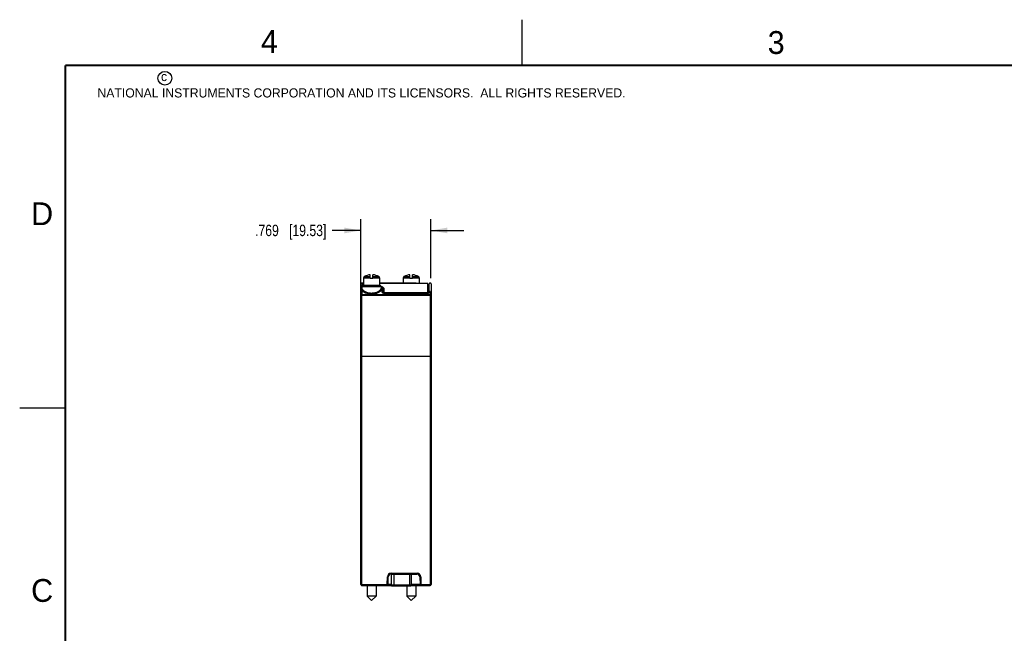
# Model space of a CAD drawing. Header units: inches. Extents: x 0 to 22, y 0 to 17.
# Tile 3 of 12: x 0 to 10.8, y 10.3 to 17. Entities that reach past the tile are written whole.
import ezdxf

# ---------------------------------------------------------------- set-up
doc = ezdxf.new("R2010")
doc.units = ezdxf.units.IN
doc.header["$LTSCALE"] = 1.21
doc.header["$MEASUREMENT"] = 0
doc.layers.get('0').update_dxf_attribs({"linetype": 'CONTINUOUS'})
doc.layers.add('DIMENSIONS', color=7, linetype='CONTINUOUS')
doc.styles.get("Standard").update_dxf_attribs({"font": 'txt', "width": 0.8})
doc.styles.add('TEXTSTYLE_2', font='txt')
doc.dimstyles.new('DIMSTYLE_1', dxfattribs={"dimtxt": 0.125, "dimasz": 0.18, "dimexe": 0.18, "dimexo": 0.0625, "dimgap": 0.09, "dimtad": 0, "dimtih": 1, "dimtoh": 1, "dimdec": 3, "dimzin": 4, "dimdsep": 46, "dimtxsty": 'STANDARD', "dimblk": '_FILLED', "dimblk1": '_FILLED', "dimblk2": '_FILLED', "dimcen": 0.09, "dimadec": 0, "dimazin": 0, "dimtp": 0.01, "dimtm": 0.01, "dimtfac": 1, "dimtdec": 3, "dimtofl": 0, "dimtmove": 0, "dimatfit": 3, "dimldrblk": '_FILLED', "dimfxl": 1, "dimtolj": 1, "dimtzin": 4, "dimarcsym": 0})

# ---------------------------------------------------------------- blocks, each defined once
blk = doc.blocks.new('_FILLED')
at = {"color": 0, "linetype": 'BYBLOCK'}
blk.add_solid([(0, 0), (-1, 0.174), (-1, -0.174)], dxfattribs=at)
blk = doc.blocks.new('*D0')
at = {"layer": 'DIMENSIONS', "color": 2, "linetype": 'CONTINUOUS'}
for p, q in [((3.733, 14.043), (3.733, 14.817)), ((4.502, 14.169), (4.502, 14.817)), ((3.733, 14.692), (3.42, 14.692)), ((4.502, 14.692), (4.862, 14.692))]:
    blk.add_line(p, q, dxfattribs=at)
at = {"layer": 'DIMENSIONS', "color": 2, "linetype": 'CONTINUOUS', "xscale": 0.18, "yscale": 0.18, "zscale": 0.18}
blk.add_blockref('_FILLED', (3.733, 14.692), dxfattribs=at)
at = {"layer": 'DIMENSIONS', "color": 2, "linetype": 'CONTINUOUS', "xscale": 0.18, "yscale": 0.18, "zscale": 0.18, "rotation": 180}
blk.add_blockref('_FILLED', (4.502, 14.692), dxfattribs=at)
at = {"layer": 'DIMENSIONS', "color": 2, "linetype": 'CONTINUOUS', "insert": (3.357, 14.755), "char_height": 0.125, "width": 1.225, "attachment_point": 3, "line_spacing_factor": 0.9}
blk.add_mtext('.769{\\Ftxt.shx;\\W1.000000;\\H0.125000; }[19.53]', dxfattribs=at)

msp = doc.modelspace()

# ---------------------------------------------------------------- linework, layer by layer
at = {"color": 2, "linetype": 'CONTINUOUS'}
for p, q in [((5.5, 16.5), (5.5, 17)), ((0, 12.75), (0.5, 12.75))]:
    msp.add_line(p, q, dxfattribs=at)
at = {"color": 7, "linetype": 'CONTINUOUS'}
for p, q in [((3.7632, 14.174), (3.7628, 14.0886)), ((3.7632, 14.174), (3.8376, 14.174)), ((3.7718, 14.188), (3.8376, 14.188)), ((3.8376, 14.1673), (3.8376, 14.2065)), ((3.8652, 14.1673), (3.8376, 14.1673)), ((3.8652, 14.1673), (3.8652, 14.2065)), ((3.8652, 14.188), (3.931, 14.188)), ((3.8652, 14.174), (3.9396, 14.174)), ((3.9396, 14.174), (3.94, 14.0886)), ((4.1972, 14.174), (4.1969, 14.1166)), ((4.1972, 14.174), (4.2716, 14.174)), ((4.2058, 14.188), (4.2716, 14.188)), ((4.2716, 14.1673), (4.2716, 14.2065)), ((4.2992, 14.1673), (4.2716, 14.1673)), ((4.2992, 14.1673), (4.2992, 14.2065)), ((4.2992, 14.188), (4.365, 14.188)), ((4.2992, 14.174), (4.3736, 14.174)), ((4.3736, 14.174), (4.3739, 14.1096)), ((3.7334, 10.8137), (3.7334, 14.1066)), ((3.7629, 14.1166), (3.7434, 14.1166)), ((3.7434, 14.1012), (3.7434, 14.07)), ((3.7434, 14.0368), (3.7434, 13.989)), ((3.7464, 14.0786), (3.7464, 14.0639)), ((3.7464, 14.0786), (3.9564, 14.0786)), ((3.7464, 14.0631), (3.7464, 14.0639)), ((3.7516, 14.0968), (3.7511, 14.0971)), ((3.7552, 14.0956), (3.7516, 14.0968)), ((3.7534, 14.1066), (3.7534, 14.0962)), ((3.7629, 14.1066), (3.7534, 14.1066)), ((3.7629, 14.1056), (3.7534, 14.1056)), ((3.7619, 14.0941), (3.7552, 14.0956)), ((3.9464, 14.0886), (3.7564, 14.0886)), ((3.7628, 14.094), (3.7619, 14.0941)), ((3.7624, 14.0964), (3.7624, 14.094)), ((4.3324, 14.1166), (3.9399, 14.1166)), ((4.4684, 14.1096), (3.9399, 14.1096)), ((3.9561, 14.0799), (3.9625, 14.0775)), ((3.9564, 14.0786), (3.9564, 14.0636)), ((3.9672, 14.0645), (3.9564, 14.0721)), ((3.9634, 14.0432), (3.9634, 14.0228)), ((3.9694, 14.0547), (3.9669, 14.056)), ((3.9734, 14.0474), (3.9672, 14.0645)), ((3.9714, 14.0528), (3.9694, 14.0547)), ((3.9734, 14.0474), (3.9734, 14.0477)), ((3.9734, 14.0474), (3.9734, 14.014)), ((3.9734, 14.0462), (3.9734, 14.046)), ((3.9734, 14.0141), (3.9734, 14.0144)), ((3.9734, 14.014), (3.9734, 14.0141)), ((3.9738, 14.0135), (3.9734, 14.0141)), ((3.9803, 14.0543), (3.983, 14.0513)), ((3.9824, 14.0379), (3.9824, 14.0082)), ((3.9874, 14.0515), (3.9874, 14.0065)), ((4.0024, 14.0112), (4.0024, 14.0041)), ((4.0024, 14.0112), (4.4534, 14.0112)), ((4.3224, 14.1096), (4.3224, 14.1166)), ((4.3328, 14.1166), (4.3324, 14.1166)), ((4.4534, 14.0112), (4.4534, 14.0041)), ((4.4684, 14.0065), (4.4684, 14.1094)), ((4.4684, 14.0966), (4.4734, 14.0966)), ((4.4734, 14.0082), (4.4734, 14.0964)), ((4.4798, 14.0993), (4.4761, 14.0985)), ((4.4824, 14.014), (4.4824, 14.1064)), ((4.4824, 14.014), (4.4824, 14.0141)), ((4.4924, 14.0228), (4.4924, 13.9929)), ((4.5024, 14.1066), (4.5024, 10.8141)), ((3.7334, 13.9806), (3.7334, 13.9806)), ((3.7434, 13.989), (4.4924, 13.9929)), ((3.7434, 13.989), (3.7435, 13.979)), ((3.7435, 13.979), (4.4925, 13.9829)), ((3.7435, 10.8141), (3.7435, 13.979)), ((3.9813, 14.0061), (3.9864, 14.0046)), ((4.0034, 14.0041), (3.9886, 14.0058)), ((4.0034, 14.0041), (4.0034, 14.0026)), ((4.0034, 14.0041), (4.4524, 14.0041)), ((4.0034, 14.0026), (4.4524, 14.0026)), ((4.4664, 14.0056), (4.4524, 14.0041)), ((4.4524, 14.0041), (4.4524, 14.0026)), ((4.4772, 14.0096), (4.4664, 14.0056)), ((4.4925, 13.9829), (4.4924, 13.9929)), ((4.4925, 13.9829), (4.4925, 10.8141)), ((3.7334, 13.3158), (3.7334, 13.3158)), ((3.7435, 13.3166), (4.4925, 13.3161)), ((4.5024, 13.3152), (4.5024, 13.3152)), ((4.0228, 10.8141), (4.025, 10.9001)), ((4.025, 10.9001), (4.0349, 10.8999)), ((4.0327, 10.8138), (4.0349, 10.8999)), ((4.065, 10.9391), (4.0649, 10.9291)), ((4.0649, 10.9291), (4.3499, 10.9291)), ((4.065, 10.9391), (4.35, 10.9391)), ((4.0673, 10.9291), (4.0673, 10.8066)), ((4.095, 10.9291), (4.095, 10.8066)), ((4.2659, 10.9291), (4.2659, 10.8066)), ((4.2854, 10.9291), (4.2854, 10.8066)), ((4.35, 10.9391), (4.3499, 10.9291)), ((4.39, 10.9001), (4.3799, 10.8999)), ((4.3799, 10.8999), (4.3799, 10.8999)), ((4.3799, 10.8999), (4.3822, 10.8138)), ((4.39, 10.9001), (4.3922, 10.8141)), ((3.7334, 10.8137), (3.7334, 10.8141)), ((3.7369, 10.8075), (3.7364, 10.807)), ((3.743, 10.8041), (4.0673, 10.8041)), ((3.743, 10.8041), (3.7434, 10.8041)), ((3.7435, 10.8141), (4.0228, 10.8141)), ((3.8022, 10.8041), (3.8022, 10.6888)), ((3.9006, 10.8041), (3.9006, 10.6888)), ((4.0227, 10.8041), (4.0228, 10.8141)), ((4.0227, 10.8041), (4.0227, 10.8041)), ((4.0228, 10.8141), (4.0327, 10.8138)), ((4.0673, 10.8141), (4.0327, 10.8141)), ((4.2854, 10.8066), (4.0673, 10.8066)), ((4.2775, 10.7987), (4.0752, 10.7987)), ((4.2362, 10.7987), (4.2362, 10.6888)), ((4.3822, 10.8141), (4.2854, 10.8141)), ((4.2854, 10.8041), (4.4924, 10.8041)), ((4.3346, 10.8041), (4.3346, 10.6888)), ((4.3922, 10.8141), (4.3822, 10.8138)), ((4.3822, 10.8138), (4.3822, 10.8138)), ((4.3922, 10.8041), (4.3921, 10.8041)), ((4.3922, 10.8141), (4.5024, 10.8141)), ((4.3922, 10.8141), (4.3922, 10.8041)), ((4.4924, 10.8041), (4.4925, 10.8141)), ((4.4924, 10.8041), (4.4924, 10.8041)), ((3.9006, 10.6888), (3.8022, 10.6888)), ((3.8514, 10.6396), (3.8022, 10.6888)), ((3.8514, 10.6396), (3.9006, 10.6888)), ((4.3346, 10.6888), (4.2362, 10.6888)), ((4.2854, 10.6396), (4.2362, 10.6888)), ((4.2854, 10.6396), (4.3346, 10.6888))]:
    msp.add_line(p, q, dxfattribs=at)
at = {"color": 7, "linetype": 'CONTINUOUS', "const_width": 0.02}
for points in [[(0.5, 16.5), (0.5, 0.5)], [(21.5, 16.5), (0.5, 16.5)]]:
    msp.add_lwpolyline(points, dxfattribs=at)
at = {"color": 7, "linetype": 'CONTINUOUS'}
for points in [[(3.9886, 14.0058), (3.9783, 14.0098), (3.9738, 14.0135)], [(4.4761, 14.0985), (4.4685, 14.0974), (4.4683, 14.0974)], [(4.4824, 14.0141), (4.482, 14.0135), (4.4772, 14.0096)]]:
    msp.add_lwpolyline(points, dxfattribs=at)
at = {"color": 2, "linetype": 'CONTINUOUS'}
msp.add_circle((1.5893, 16.359), 0.0754, dxfattribs=at)
at = {"color": 7, "linetype": 'CONTINUOUS'}
for centre, radius, start, end in [((3.7789, 14.1739), 0.0157, 117.0038, 179.76185), ((3.8514, 14.0317), 0.1754, 94.50641, 117.0038), ((3.8514, 14.0317), 0.1754, 62.9962, 85.49359), ((3.9239, 14.1739), 0.0157, 0.23815, 62.9962), ((4.2129, 14.1739), 0.0157, 117.0038, 179.76185), ((4.2854, 14.0317), 0.1754, 94.50641, 117.0038), ((4.2854, 14.0317), 0.1754, 62.9962, 85.49359), ((4.3579, 14.1739), 0.0157, 0.23815, 62.9962), ((3.7434, 14.1066), 0.01, 0, 180), ((3.7804, 14.0553), 0.0405, 179.89032, 183.60032), ((3.8045, 14.0587), 0.0649, 193.45579, 199.65979), ((3.7662, 14.0467), 0.0326, 130.71159, 134.35342), ((3.7435, 14.0912), 0.00992, 33.32006, 89.99595), ((3.7564, 14.0786), 0.01, 90, 180), ((3.7624, 14.1054), 0.009, 179.57643, 270), ((3.7784, 14.2), 0.1076, 260.8253, 261.66146), ((3.9464, 14.0786), 0.01, 0, 90), ((3.9098, 14.0567), 0.0553, 345.81783, 348.62665), ((3.9634, 14.0115), 0.0113, 79.1953, 90.00188), ((3.9468, 14.0556), 0.0181, 2.84115, 19.40088), ((3.9169, 14.0553), 0.048, 348.58991, 351.78731), ((3.9634, 14.0459), 0.0107, 70.90735, 82.293), ((3.9384, 14.0012), 0.0682, 62.66926, 63.94236), ((3.958, 14.0311), 0.0322, 46.08708, 47.22717), ((3.964, 14.038), 0.0184, 0.00898, 11.26104), ((4.3324, 14.1066), 0.01, 17.46697, 87.95455), ((4.4651, 14.0185), 0.00328, 352.3227, 359.96437), ((4.4734, 14.1056), 0.009, 270, 359.57643), ((4.4924, 14.1066), 0.01, 0, 180), ((4.4924, 14.0115), 0.0113, 89.99812, 100.8047), ((4.0019, 14.0676), 0.0649, 256.20021, 259.4648), ((4.0029, 14.0728), 0.0701, 259.44902, 264.11183), ((4.0034, 14.0773), 0.0747, 264.07984, 270.02368), ((4.4524, 14.0778), 0.0752, 269.99477, 275.90177), ((4.4528, 14.0737), 0.071, 275.91767, 280.52183), ((4.4537, 14.0685), 0.0657, 280.55633, 283.77849), ((3.7434, 13.1999), 0.1167, 89.95594, 90.6576), ((4.065, 10.8991), 0.04, 89.99987, 178.48457), ((4.0649, 10.8991), 0.03, 90, 178.5), ((4.3499, 10.8991), 0.03, 1.5, 90), ((4.35, 10.8991), 0.04, 1.49991, 89.99938), ((3.7434, 10.8141), 0.01, 182.42227, 267.61919), ((1.8326, 12.7246), 2.7021, 314.80834, 315.00588), ((4.0227, 10.8141), 0.01, 270, 358.5), ((4.0752, 10.8066), 0.00787, 180, 270), ((4.2775, 10.8066), 0.00787, 270, 360), ((4.3921, 10.8141), 0.01, 181.5, 270), ((4.4924, 10.8141), 0.01, 270, 360)]:
    msp.add_arc(centre, radius, start, end, dxfattribs=at)
for points, knots in [([(3.738, 14.0685), (3.7373, 14.0681), (3.736, 14.0671), (3.7345, 14.0652), (3.7336, 14.063), (3.7334, 14.0614), (3.7334, 14.0606)], [0, 0, 0, 0, 0.2550297, 0.5061932, 0.7540487, 1, 1, 1, 1]), ([(3.7434, 14.0368), (3.7421, 14.0368), (3.7395, 14.0364), (3.7367, 14.0347), (3.7351, 14.0329), (3.7341, 14.0313), (3.7335, 14.0296), (3.7334, 14.0284), (3.7334, 14.0278)], [0, 0, 0, 0, 0.2616421, 0.5162504, 0.6402867, 0.7618368, 0.8814494, 1, 1, 1, 1]), ([(3.7434, 14.07), (3.7425, 14.07), (3.7406, 14.0698), (3.7388, 14.069), (3.738, 14.0685)], [0, 0, 0, 0, 0.5022366, 1, 1, 1, 1]), ([(3.7407, 14.0627), (3.7405, 14.0615), (3.74, 14.0591), (3.7399, 14.0566), (3.7399, 14.0553)], [0, 0, 0, 0, 0.487532, 1, 1, 1, 1]), ([(3.74, 14.0527), (3.74, 14.052), (3.7403, 14.0489), (3.7409, 14.0458), (3.7414, 14.0436)], [0, 0, 0, 0, 0.2395034, 1, 1, 1, 1]), ([(3.7434, 14.07), (3.7428, 14.0688), (3.7418, 14.0664), (3.741, 14.064), (3.7407, 14.0627)], [0, 0, 0, 0, 0.5065019, 1, 1, 1, 1]), ([(3.7434, 14.1012), (3.7434, 14.101), (3.7435, 14.1007), (3.7437, 14.1002), (3.7441, 14.0996), (3.7449, 14.0989), (3.7462, 14.098), (3.7483, 14.0971), (3.7509, 14.0961), (3.7539, 14.0953), (3.7575, 14.0944), (3.76, 14.094), (3.7613, 14.0938)], [0, 0, 0, 0, 0.0249671, 0.0523358, 0.0836675, 0.119943, 0.2093038, 0.322584, 0.4597031, 0.6195774, 0.8004368, 1, 1, 1, 1]), ([(3.9634, 14.0432), (3.962, 14.0403), (3.958, 14.0345), (3.9499, 14.0265), (3.9396, 14.0188), (3.927, 14.0116), (3.9123, 14.0053), (3.8958, 14.0002), (3.8778, 13.9965), (3.8527, 13.9942), (3.8273, 13.9958), (3.8034, 14.0011), (3.7872, 14.0065), (3.773, 14.0131), (3.7609, 14.0204), (3.751, 14.0282), (3.7456, 14.0339), (3.7434, 14.0368)], [0, 0, 0, 0, 0.0393642, 0.0851367, 0.1375622, 0.1965, 0.2615459, 0.3320116, 0.4068239, 0.4844354, 0.6398369, 0.7138397, 0.7832303, 0.8470273, 0.9046092, 0.9556251, 1, 1, 1, 1]), ([(3.9537, 14.0522), (3.9522, 14.049), (3.9491, 14.0442), (3.9441, 14.0383), (3.9377, 14.0321), (3.9278, 14.0246), (3.9138, 14.0168), (3.8974, 14.0102), (3.879, 14.0055), (3.8593, 14.0031), (3.8391, 14.0034), (3.8196, 14.0064), (3.8016, 14.0115), (3.7857, 14.0184), (3.7722, 14.0265), (3.7629, 14.034), (3.7569, 14.0403), (3.7533, 14.0449), (3.7504, 14.0495), (3.7482, 14.0541), (3.7469, 14.0586), (3.7465, 14.0616), (3.7464, 14.0631)], [0, 0, 0, 0, 0.0434098, 0.0677186, 0.0938243, 0.1514382, 0.2161671, 0.2875238, 0.3644988, 0.445285, 0.5272353, 0.6073838, 0.6832446, 0.7532054, 0.8163952, 0.8724116, 0.8977214, 0.9212524, 0.943075, 0.9633191, 0.9821902, 1, 1, 1, 1]), ([(3.9555, 14.0573), (3.9554, 14.0569), (3.9549, 14.0552), (3.9542, 14.0535), (3.9537, 14.0522)], [0, 0, 0, 0, 0.2405677, 1, 1, 1, 1]), ([(3.9537, 14.0522), (3.9537, 14.0517), (3.954, 14.0505), (3.9546, 14.0489), (3.9556, 14.0474), (3.9572, 14.0456), (3.9598, 14.0439), (3.9622, 14.0433), (3.9634, 14.0432)], [0, 0, 0, 0, 0.1187361, 0.2401341, 0.3641315, 0.4903308, 0.7456283, 1, 1, 1, 1]), ([(3.9564, 14.0636), (3.9564, 14.0626), (3.9563, 14.0605), (3.9558, 14.0584), (3.9555, 14.0573)], [0, 0, 0, 0, 0.4942082, 1, 1, 1, 1]), ([(3.9564, 14.0717), (3.9581, 14.0703), (3.9604, 14.0679), (3.9627, 14.0644), (3.9635, 14.0625), (3.9639, 14.0616)], [0, 0, 0, 0, 0.5275792, 0.7687622, 1, 1, 1, 1]), ([(3.9564, 14.0646), (3.9565, 14.0636), (3.9569, 14.0621), (3.958, 14.0603), (3.9594, 14.0587), (3.9617, 14.0572), (3.9638, 14.0566), (3.9649, 14.0565)], [0, 0, 0, 0, 0.2415773, 0.3642883, 0.4885034, 0.741212, 1, 1, 1, 1]), ([(3.9625, 14.0775), (3.9648, 14.0766), (3.969, 14.0747), (3.9762, 14.0706), (3.9808, 14.0667), (3.9831, 14.0637)], [0, 0, 0, 0, 0.2909744, 0.5534946, 1, 1, 1, 1]), ([(3.9634, 14.0228), (3.9634, 14.022), (3.9636, 14.0204), (3.9646, 14.018), (3.9661, 14.0156), (3.9682, 14.0134), (3.9708, 14.0113), (3.9751, 14.0086), (3.9787, 14.007), (3.9813, 14.0061)], [0, 0, 0, 0, 0.0924, 0.1901238, 0.2964956, 0.4136779, 0.5427496, 0.6839262, 1, 1, 1, 1]), ([(3.9649, 14.0565), (3.9649, 14.0558), (3.965, 14.0531), (3.9648, 14.0505), (3.9645, 14.0485)], [0, 0, 0, 0, 0.246161, 1, 1, 1, 1]), ([(3.9688, 14.0214), (3.9686, 14.0216), (3.9675, 14.0221), (3.9664, 14.0225), (3.9655, 14.0226)], [0, 0, 0, 0, 0.2474868, 1, 1, 1, 1]), ([(3.9734, 14.0144), (3.9734, 14.0151), (3.9731, 14.0165), (3.9722, 14.0185), (3.9707, 14.0202), (3.9695, 14.0211), (3.9688, 14.0214)], [0, 0, 0, 0, 0.2412784, 0.4869152, 0.739526, 1, 1, 1, 1]), ([(3.9697, 14.0617), (3.9716, 14.0607), (3.9752, 14.0586), (3.9784, 14.0561), (3.9799, 14.0548)], [0, 0, 0, 0, 0.5273069, 1, 1, 1, 1]), ([(3.9698, 14.0574), (3.9714, 14.0563), (3.9744, 14.0541), (3.9781, 14.0502), (3.9807, 14.0461), (3.9818, 14.0431), (3.9821, 14.0416)], [0, 0, 0, 0, 0.2856803, 0.542518, 0.7773982, 1, 1, 1, 1]), ([(3.9734, 14.0477), (3.9734, 14.0486), (3.973, 14.0505), (3.972, 14.0521), (3.9714, 14.0528)], [0, 0, 0, 0, 0.4960687, 1, 1, 1, 1]), ([(3.9734, 14.046), (3.9734, 14.0452), (3.9737, 14.0438), (3.9747, 14.0418), (3.9762, 14.0401), (3.9774, 14.0393), (3.9781, 14.039)], [0, 0, 0, 0, 0.2440868, 0.4911588, 0.7429782, 1, 1, 1, 1]), ([(3.9781, 14.039), (3.9788, 14.0386), (3.9802, 14.0381), (3.9817, 14.0379), (3.9824, 14.0379)], [0, 0, 0, 0, 0.4977753, 1, 1, 1, 1]), ([(3.983, 14.0513), (3.9837, 14.0504), (3.985, 14.0486), (3.9864, 14.0456), (3.9872, 14.0424), (3.9874, 14.0403), (3.9874, 14.0392)], [0, 0, 0, 0, 0.2620138, 0.5121644, 0.7560999, 1, 1, 1, 1]), ([(3.9831, 14.0637), (3.9838, 14.0628), (3.985, 14.0609), (3.9864, 14.0579), (3.9872, 14.0548), (3.9874, 14.0526), (3.9874, 14.0515)], [0, 0, 0, 0, 0.2612853, 0.5111361, 0.7552712, 1, 1, 1, 1]), ([(3.9874, 14.0185), (3.9874, 14.018), (3.9876, 14.017), (3.9886, 14.0156), (3.99, 14.0143), (3.9919, 14.0133), (3.9941, 14.0124), (3.9977, 14.0115), (4.0005, 14.0112), (4.0024, 14.0112)], [0, 0, 0, 0, 0.0794709, 0.168755, 0.2726741, 0.3929138, 0.5292275, 0.6787045, 1, 1, 1, 1]), ([(4.4534, 14.0112), (4.4547, 14.0112), (4.4571, 14.0114), (4.4595, 14.0118), (4.4606, 14.0121)], [0, 0, 0, 0, 0.5118078, 1, 1, 1, 1]), ([(4.4606, 14.0121), (4.4617, 14.0124), (4.4636, 14.013), (4.4657, 14.0142), (4.467, 14.0154), (4.4677, 14.0162), (4.4682, 14.0171), (4.4683, 14.0177), (4.4684, 14.018)], [0, 0, 0, 0, 0.3161594, 0.5871667, 0.705187, 0.8121589, 0.9095502, 1, 1, 1, 1]), ([(4.4761, 14.0067), (4.4778, 14.0073), (4.4809, 14.0087), (4.485, 14.0112), (4.4883, 14.0139), (4.49, 14.0161), (4.4907, 14.0171)], [0, 0, 0, 0, 0.2920469, 0.5567037, 0.7923354, 1, 1, 1, 1]), ([(4.4824, 14.0141), (4.4824, 14.0151), (4.4828, 14.0171), (4.4845, 14.0197), (4.4871, 14.0217), (4.4892, 14.0224), (4.4903, 14.0226)], [0, 0, 0, 0, 0.2370351, 0.4812151, 0.7359723, 1, 1, 1, 1]), ([(4.4907, 14.0171), (4.4912, 14.018), (4.4921, 14.0198), (4.4924, 14.0219), (4.4924, 14.0228)], [0, 0, 0, 0, 0.5190156, 1, 1, 1, 1]), ([(3.7434, 13.989), (3.7421, 13.989), (3.7396, 13.9886), (3.7368, 13.987), (3.7351, 13.9853), (3.7341, 13.9839), (3.7335, 13.9823), (3.7334, 13.9812), (3.7334, 13.9806)], [0, 0, 0, 0, 0.2694701, 0.5275922, 0.6509003, 0.7700567, 0.8859351, 1, 1, 1, 1]), ([(3.7435, 13.979), (3.7422, 13.979), (3.7399, 13.9791), (3.7371, 13.9793), (3.7353, 13.9796), (3.7345, 13.9799), (3.734, 13.9801), (3.7336, 13.9802), (3.7334, 13.9804), (3.7334, 13.9806)], [0, 0, 0, 0, 0.3635292, 0.6763661, 0.7997011, 0.8953388, 0.9320551, 0.9613364, 1, 1, 1, 1]), ([(4.4694, 14.0046), (4.47, 14.0048), (4.4723, 14.0054), (4.4745, 14.0061), (4.4761, 14.0067)], [0, 0, 0, 0, 0.2574042, 1, 1, 1, 1]), ([(4.5024, 13.9845), (4.5024, 13.9851), (4.5023, 13.9862), (4.5017, 13.9878), (4.5008, 13.9892), (4.4991, 13.991), (4.4963, 13.9925), (4.4937, 13.9929), (4.4924, 13.9929)], [0, 0, 0, 0, 0.1144475, 0.2306427, 0.3500001, 0.4733668, 0.7311881, 1, 1, 1, 1]), ([(4.5024, 13.9845), (4.5024, 13.9844), (4.5024, 13.9843), (4.5022, 13.9842), (4.502, 13.984), (4.5016, 13.9839), (4.5012, 13.9837), (4.5005, 13.9835), (4.4994, 13.9833), (4.4979, 13.9831), (4.4962, 13.983), (4.4944, 13.9829), (4.4931, 13.9829), (4.4925, 13.9829)], [0, 0, 0, 0, 0.0163021, 0.0369124, 0.0643861, 0.0994835, 0.1422832, 0.192671, 0.3149166, 0.4623378, 0.6298375, 0.8112698, 1, 1, 1, 1]), ([(3.7334, 13.3158), (3.7334, 13.3158), (3.7335, 13.3159), (3.7336, 13.316), (3.7339, 13.316), (3.7343, 13.3161), (3.735, 13.3162), (3.7361, 13.3163), (3.7373, 13.3164), (3.7388, 13.3165), (3.7404, 13.3166), (3.7415, 13.3166), (3.7421, 13.3166)], [0, 0, 0, 0, 0.0115928, 0.0301801, 0.0566241, 0.0910522, 0.1832593, 0.3045972, 0.4516239, 0.6199992, 0.8046616, 1, 1, 1, 1]), ([(4.5024, 13.3152), (4.5024, 13.3153), (4.5023, 13.3153), (4.5021, 13.3154), (4.5019, 13.3155), (4.5014, 13.3156), (4.5005, 13.3157), (4.4993, 13.3158), (4.4978, 13.3159), (4.4962, 13.316), (4.4944, 13.316), (4.4931, 13.3161), (4.4925, 13.3161)], [0, 0, 0, 0, 0.0112721, 0.0299394, 0.0568215, 0.0919836, 0.1862751, 0.3099676, 0.458824, 0.6275809, 0.8101781, 1, 1, 1, 1]), ([(4.0936, 10.7987), (4.0937, 10.7987), (4.0939, 10.7989), (4.0941, 10.7991), (4.0942, 10.7994), (4.0943, 10.7997), (4.0945, 10.8003), (4.0946, 10.8011), (4.0948, 10.8023), (4.0949, 10.8036), (4.095, 10.8051), (4.095, 10.8061), (4.095, 10.8066)], [0, 0, 0, 0, 0.0374518, 0.0654368, 0.1007836, 0.1437208, 0.1942375, 0.3165863, 0.4639548, 0.6317201, 0.8131155, 1, 1, 1, 1]), ([(4.2645, 10.7987), (4.2646, 10.7987), (4.2648, 10.7989), (4.2649, 10.7991), (4.265, 10.7994), (4.2652, 10.7997), (4.2653, 10.8003), (4.2655, 10.8011), (4.2657, 10.8023), (4.2658, 10.8036), (4.2659, 10.8051), (4.2659, 10.8061), (4.2659, 10.8066)], [0, 0, 0, 0, 0.0374518, 0.0654368, 0.1007836, 0.1437208, 0.1942375, 0.3165863, 0.4639548, 0.6317201, 0.8131155, 1, 1, 1, 1])]:
    msp.add_open_spline(points, degree=3, knots=knots, dxfattribs=at)

# ---------------------------------------------------------------- texts
at = {"color": 2, "linetype": 'CONTINUOUS', "attachment_point": 1, "line_spacing_factor": 0.9, "style": 'TEXTSTYLE_2'}
for s, insert, char_height, width in [('4', (2.64, 16.8869), 0.25, 0.25), ('3', (8.1875, 16.875), 0.25, 0.25), ('c', (1.5463, 16.428), 0.1, 0.1), ('NATIONAL INSTRUMENTS CORPORATION AND ITS LICENSORS.  ALL RIGHTS RESERVED.', (0.851, 16.2482), 0.1, 7.3), ('D', (0.125, 15), 0.25, 0.25), ('C', (0.125, 10.875), 0.25, 0.25)]:
    msp.add_mtext(s, dxfattribs=dict(at, insert=insert, char_height=char_height, width=width))

# ---------------------------------------------------------------- dimensions: what is measured, and where the dimension line sits
at = {"layer": 'DIMENSIONS', "color": 2, "linetype": 'CONTINUOUS'}
dim = msp.add_linear_dim(base=(3.7334, 14.6921), p1=(4.5024, 14.1691), p2=(3.7334, 14.0431), angle=180, dimstyle='DIMSTYLE_1', dxfattribs=at)
dim.commit()
dim.dimension.update_dxf_attribs({"geometry": '*D0', "text_midpoint": (2.4949, 14.6921), "dimtype": 160})

doc.saveas('drawing.dxf')
